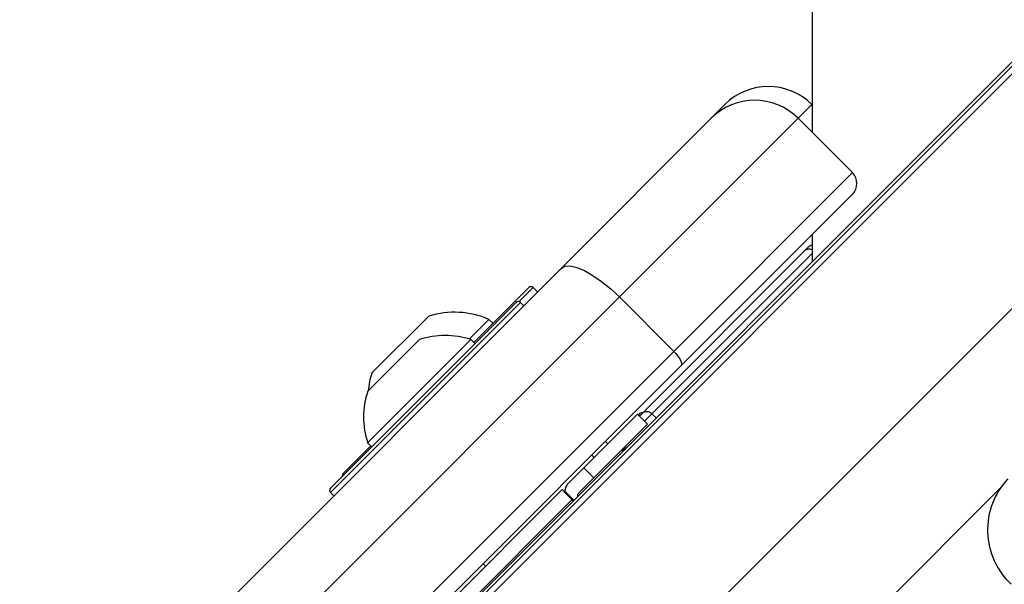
# Model space of a CAD drawing. Header units: millimetres. Extents: x 1471 to 17407, y 627 to 16320.
# Tile 39 of 74: x 3639 to 3767, y 10406 to 10479. Entities that reach past the tile are written whole.
import ezdxf

# ---------------------------------------------------------------- set-up
doc = ezdxf.new("R2010")
doc.units = ezdxf.units.MM
doc.header["$LTSCALE"] = 2
doc.layers.add('COMPONENT_GEOMETRY', color=7, linetype='Continuous')
doc.styles.add('SLDTEXTSTYLE0', font='TXT', dxfattribs={"width": 0.75})
doc.dimstyles.new('SLDDIMSTYLE0', dxfattribs={"dimtxt": 100, "dimasz": 6.604, "dimexe": 0, "dimexo": 0.0625, "dimgap": 25, "dimtad": 0, "dimtih": 1, "dimtoh": 1, "dimdec": 1, "dimrnd": 1e-09, "dimzin": 12, "dimdsep": 46, "dimtxsty": 'SLDTEXTSTYLE0', "dimsah": 1, "dimcen": 0.09, "dimadec": 0, "dimazin": 3, "dimtfac": 1, "dimtdec": 1, "dimtofl": 0, "dimtmove": 0, "dimatfit": 3, "dimfxl": 1, "dimfrac": 2, "dimtolj": 1, "dimtzin": 12, "dimarcsym": 0})
doc.dimstyles.new('SLDDIMSTYLE1', dxfattribs={"dimtxt": 100, "dimasz": 6.604, "dimexe": 0, "dimexo": 0.0625, "dimgap": 25, "dimtad": 0, "dimtih": 1, "dimtoh": 1, "dimdec": 0, "dimrnd": 1e-09, "dimzin": 12, "dimdsep": 46, "dimtxsty": 'SLDTEXTSTYLE0', "dimsah": 1, "dimcen": 0.09, "dimadec": 0, "dimazin": 3, "dimtfac": 1, "dimtdec": 0, "dimtofl": 0, "dimtmove": 0, "dimatfit": 3, "dimfxl": 1, "dimfrac": 2, "dimtolj": 1, "dimtzin": 12, "dimarcsym": 0})

# ---------------------------------------------------------------- blocks, each defined once
blk = doc.blocks.new('_D')
at = {"layer": 'COMPONENT_GEOMETRY', "color": 7}
for p, q in [((8879.1, 12946.13), (8879.1, 8922.45)), ((3565.77, 9920.66), (3565.77, 8922.45)), ((6022.37, 9072.83), (5991.9, 9072.83)), ((5991.9, 9072.83), (5991.9, 8914.08)), ((6422.51, 9072.83), (6452.97, 9072.83)), ((6452.97, 9072.83), (6452.97, 8914.08)), ((3565.77, 8928.8), (5941.22, 8928.8)), ((8879.1, 8928.8), (6503.65, 8928.8)), ((5991.9, 8914.08), (6022.37, 8914.08)), ((6452.97, 8914.08), (6422.51, 8914.08))]:
    blk.add_line(p, q, dxfattribs=at)
for points in [[(3565.77, 8928.8), (3572.37, 8927.79), (3572.37, 8929.82)], [(8879.1, 8928.8), (8872.5, 8929.82), (8872.5, 8927.79)]]:
    blk.add_solid(points, dxfattribs=at)
at = {"layer": 'COMPONENT_GEOMETRY', "color": 7, "char_height": 100, "attachment_point": 1, "style": 'SLDTEXTSTYLE0'}
for s, insert in [('8\'8.59"', (6022.37, 9042.99)), ('2656.7', (6019.24, 8893.37))]:
    blk.add_mtext(s, dxfattribs=dict(at, insert=insert))
blk = doc.blocks.new('_D_1')
at = {"layer": 'COMPONENT_GEOMETRY', "color": 7}
for p, q in [((8879.1, 12946.13), (8879.1, 8407.68)), ((2657.77, 9298.99), (2657.77, 8407.68)), ((5531.42, 8558.06), (5500.95, 8558.06)), ((5500.95, 8558.06), (5500.95, 8399.31)), ((6005.45, 8558.06), (6035.92, 8558.06)), ((6035.92, 8558.06), (6035.92, 8399.31)), ((2657.77, 8414.03), (5450.27, 8414.03)), ((8879.1, 8414.03), (6086.6, 8414.03)), ((5500.95, 8399.31), (5531.42, 8399.31)), ((6035.92, 8399.31), (6005.45, 8399.31))]:
    blk.add_line(p, q, dxfattribs=at)
for points in [[(2657.77, 8414.03), (2664.37, 8413.02), (2664.37, 8415.05)], [(8879.1, 8414.03), (8872.5, 8415.05), (8872.5, 8413.02)]]:
    blk.add_solid(points, dxfattribs=at)
at = {"layer": 'COMPONENT_GEOMETRY', "color": 7, "char_height": 100, "attachment_point": 1, "style": 'SLDTEXTSTYLE0'}
for s, insert in [('10\'2.47"', (5531.42, 8528.22)), ('3111', (5620.66, 8378.6))]:
    blk.add_mtext(s, dxfattribs=dict(at, insert=insert))

msp = doc.modelspace()

# ---------------------------------------------------------------- linework, layer by layer
at = {"color": 8, "linetype": 'Continuous', "lineweight": 25}
for p, q in [((3693.14, 10397.59), (4955.3, 11659.75)), ((3708.91, 10382.82), (4972.74, 11646.65)), ((3741.84, 10468.36), (3740.06, 10466.58)), ((3741.88, 10448.96), (3721.02, 10428.1)), ((3705.57, 10444.53), (3703.75, 10442.71)), ((3703.93, 10442.61), (3679.18, 10417.86)), ((3721.02, 10428.1), (3720.08, 10427.16)), ((3721.02, 10428.1), (3721.58, 10427.59)), ((3716.98, 10369.03), (3766.33, 10418.38))]:
    msp.add_line(p, q, dxfattribs=at)
at = {"color": 7, "linetype": 'Continuous', "lineweight": 25}
for p, q in [((3690.17, 10395.63), (4729.79, 11435.25)), ((3687.2, 10393.21), (4714, 11420.01)), ((3728.75, 10466.58), (3730.53, 10468.36)), ((3741.89, 10468.32), (3741.84, 10468.36)), ((3709.21, 10447.04), (3728.75, 10466.58)), ((3740.06, 10466.58), (3716.8, 10443.32)), ((3747.13, 10459.51), (3740.06, 10466.58)), ((3723.87, 10436.24), (3747.13, 10459.51)), ((3747.13, 10456.68), (3724.8, 10434.35)), ((3741.88, 10451.43), (3741.88, 10447.9)), ((3719.7, 10428.11), (3740.87, 10449.28)), ((3740.87, 10449.28), (3741.35, 10449.77)), ((3649.23, 10387.06), (3709.21, 10447.04)), ((3697.85, 10437.38), (3705, 10444.53)), ((3706.14, 10443.97), (3705.57, 10444.53)), ((3716.8, 10443.32), (3656.82, 10383.34)), ((3679.18, 10418.42), (3703.36, 10442.61)), ((3704.35, 10442.18), (3703.93, 10442.61)), ((3723.87, 10436.24), (3716.8, 10443.32)), ((3684.53, 10433.4), (3691.96, 10440.82)), ((3697.24, 10437.84), (3699.8, 10440.4)), ((3700.34, 10439.87), (3699.8, 10440.4)), ((3684.01, 10424.34), (3697.45, 10437.77)), ((3684.02, 10431.05), (3690.74, 10437.76)), ((3697.99, 10437.23), (3697.45, 10437.77)), ((3663.89, 10376.27), (3723.87, 10436.24)), ((3724.8, 10434.35), (3664.82, 10374.37)), ((3712.17, 10421.09), (3719.16, 10428.08)), ((3720.47, 10426.77), (3719.16, 10428.08)), ((3719.27, 10427.97), (3719.31, 10428.01)), ((3719.41, 10427.83), (3719.7, 10428.11)), ((3713.48, 10419.78), (3720.47, 10426.77)), ((3715.29, 10424.2), (3714.97, 10424.52)), ((3715.29, 10424.2), (3714.97, 10424.52)), ((3680.82, 10420.35), (3684.41, 10423.94)), ((3684.01, 10424.34), (3684.55, 10423.8)), ((3713.51, 10422.42), (3713.19, 10422.74)), ((3713.51, 10422.42), (3713.19, 10422.74)), ((3712.17, 10421.09), (3710.22, 10419.13)), ((3713.48, 10419.78), (3712.17, 10421.09)), ((3711.6, 10417.9), (3713.48, 10419.78)), ((3693.71, 10402.62), (3709.33, 10418.24)), ((3709.33, 10418.25), (3709.33, 10418.24)), ((3709.33, 10418.24), (3710.64, 10416.94)), ((3679.18, 10417.86), (3679.6, 10417.43)), ((3695.02, 10401.31), (3710.64, 10416.94)), ((3709.62, 10417.97), (3710.78, 10416.8)), ((3709.69, 10418.04), (3709.73, 10417.85)), ((3709.69, 10418.04), (3710.86, 10416.87)), ((3710.64, 10416.94), (3710.64, 10416.94)), ((3699.05, 10408.6), (3699.37, 10408.28)), ((3699.05, 10408.6), (3699.37, 10408.28))]:
    msp.add_line(p, q, dxfattribs=at)
at = {"color": 7, "linetype": 'Continuous', "lineweight": 25, "flags": 128}
for points in [[(3741.97, 12948.67), (3741.96, 12308.07), (3741.95, 11667.47), (3741.92, 11038.11), (3741.88, 10464.75)], [(3709.21, 10447.04), (3709.69, 10447.31), (3710.38, 10447.35), (3711.23, 10447.16), (3712.23, 10446.75), (3713.33, 10446.13), (3714.48, 10445.33), (3715.66, 10444.38), (3716.8, 10443.32)], [(3723.87, 10436.24), (3724.13, 10435.96), (3724.37, 10435.67), (3724.57, 10435.38), (3724.73, 10435.1), (3724.83, 10434.85), (3724.88, 10434.64), (3724.87, 10434.47), (3724.8, 10434.35)]]:
    msp.add_lwpolyline(points, dxfattribs=at)
at = {"color": 7, "linetype": 'Continuous', "lineweight": 25}
for centre, radius, start, end in [((3736.19, 10462.71), 8, 45, 135), ((3734.4, 10460.92), 8, 45, 135), ((3745.72, 10458.09), 2, 315, 45), ((3742.06, 10449.06), 1, 100.1472, 135), ((3705.29, 10444.25), 0.4, 45, 135), ((3703.64, 10442.32), 0.4, 45, 135), ((3695.32, 10430.04), 11.29, 66.6102, 107.2991), ((3694.11, 10427.68), 10.63, 71.6616, 108.4591), ((3695.32, 10430.04), 11.29, 162.7009, 174.621), ((3694.11, 10427.68), 10.63, 161.5409, 198.3384), ((3720.35, 10427.41), 0.962, 45.814, 132.9487), ((3720.01, 10427.3), 1, 98.1301, 135), ((3719.06, 10422.53), 2, 135, 160.8419), ((3681.1, 10420.07), 0.4, 135, 195), ((3774.44, 10413), 9.7, 136.7531, 226.7979), ((3679.46, 10418.14), 0.4, 135, 225)]:
    msp.add_arc(centre, radius, start, end, dxfattribs=at)
at = {"color": 8, "linetype": 'Continuous', "lineweight": 25}
msp.add_arc((3741.51, 10448.6), 0.939, 66.507, 133.4812, dxfattribs=at)
at = {"color": 7, "linetype": 'Continuous', "lineweight": 25}
for points, knots in [([(3709.33, 10418.25), (3709.36, 10418.22), (3709.4, 10418.18), (3709.58, 10418.01), (3709.62, 10417.97)], [0, 0, 0, 0, 0.765583, 1, 1, 1, 1]), ([(3709.69, 10418.04), (3709.78, 10418.36), (3709.89, 10418.78), (3710.16, 10419.07), (3710.22, 10419.13)], [0, 0, 0, 0, 0.7748184, 1, 1, 1, 1]), ([(3710.64, 10416.94), (3710.65, 10416.93), (3710.66, 10416.92), (3710.76, 10416.82), (3710.78, 10416.8)], [0, 0, 0, 0, 0.803632, 1, 1, 1, 1]), ([(3711.36, 10417.37), (3711.37, 10417.45), (3711.39, 10417.66), (3711.52, 10417.8), (3711.6, 10417.9)], [0, 0, 0, 0, 0.3523307, 1, 1, 1, 1])]:
    msp.add_open_spline(points, degree=3, knots=knots, dxfattribs=at)

# ---------------------------------------------------------------- dimensions: what is measured, and where the dimension line sits
at = {"layer": 'COMPONENT_GEOMETRY', "color": 7}
for base, p2, dimstyle, picture, middle in [((2657.77, 8414.03), (2657.77, 9301.53), 'SLDDIMSTYLE1', '_D_1', (5768.44, 8414.03)), ((3565.77, 8928.8), (3565.77, 9923.2), 'SLDDIMSTYLE0', '_D', (6222.44, 8928.8))]:
    dim = msp.add_linear_dim(base=base, p1=(8879.1, 12948.67), p2=p2, dimstyle=dimstyle, dxfattribs=at)
    dim.commit()
    dim.dimension.update_dxf_attribs({"geometry": picture, "text_midpoint": middle, "dimtype": 160})

doc.saveas('drawing.dxf')
